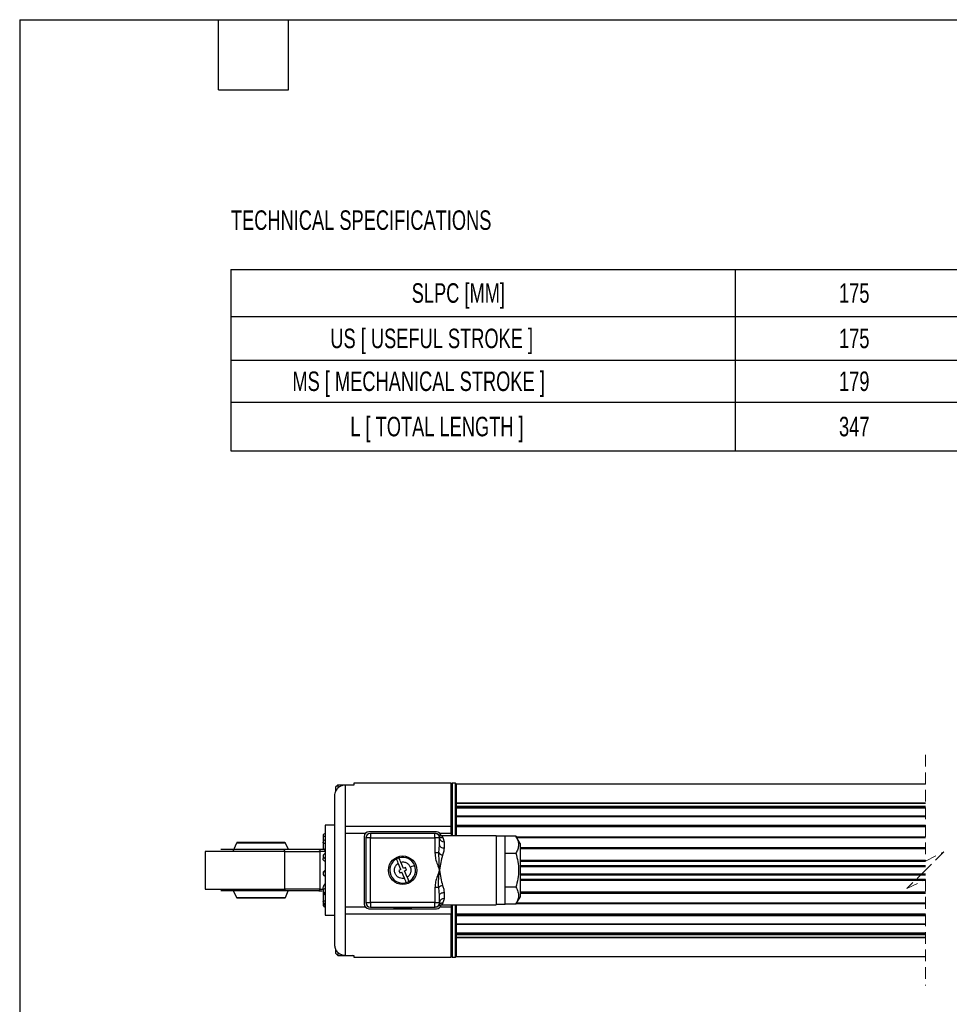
# Model space of a CAD drawing. Header units: millimetres. Extents: x 16 to 683, y 16 to 524.
# Tile 2 of 9: x 16 to 268, y 257 to 524. Entities that reach past the tile are written whole.
import ezdxf

# ---------------------------------------------------------------- set-up
doc = ezdxf.new("R2010")
doc.units = ezdxf.units.MM
doc.header["$LTSCALE"] = 2.5
doc.linetypes.add('HIDDEN', pattern=[1.905, 1.27, -0.635])
doc.layers.add('DIMENSIONS', color=140, linetype='Continuous', lineweight=25)
doc.layers.add('TEXT', color=140, linetype='Continuous', lineweight=25)
doc.styles.add('SLDTEXTSTYLE0', font='TXT', dxfattribs={"width": 0.7})

# ---------------------------------------------------------------- blocks, each defined once
blk = doc.blocks.new('SW_TABLEANNOTATION_0')
at = {"layer": 'DIMENSIONS', "color": 0}
for p, q in [((0, 0), (0, -12.74)), ((0, 0), (136.89, 0)), ((136.89, 0), (136.89, -12.74)), ((136.89, 0), (206.81, 0)), ((206.81, 0), (206.81, -12.74)), ((0, -12.74), (0, -24.64)), ((0, -12.74), (136.89, -12.74)), ((136.89, -12.74), (136.89, -24.64)), ((136.89, -12.74), (206.81, -12.74)), ((206.81, -12.74), (206.81, -24.64)), ((0, -24.64), (0, -36.01)), ((0, -24.64), (136.89, -24.64)), ((136.89, -24.64), (136.89, -36.01)), ((136.89, -24.64), (206.81, -24.64)), ((206.81, -24.64), (206.81, -36.01)), ((0, -36.01), (0, -49.21)), ((0, -36.01), (136.89, -36.01)), ((136.89, -36.01), (136.89, -49.21)), ((136.89, -36.01), (206.81, -36.01)), ((206.81, -36.01), (206.81, -49.21)), ((0, -49.21), (136.89, -49.21)), ((136.89, -49.21), (206.81, -49.21))]:
    blk.add_line(p, q, dxfattribs=at)
at = {"layer": 'DIMENSIONS', "color": 0, "attachment_point": 1, "style": 'SLDTEXTSTYLE0'}
for s, insert, char_height in [('SLPC [MM]', (49.09, -3.74), 5.292), ('175', (165.12, -3.74), 5.292), ('US [ USEFUL STROKE ]', (27, -16.06), 5.2917), ('175', (165.12, -16.06), 5.292), ('MS [ MECHANICAL STROKE ]', (16.7, -27.69), 5.2917), ('179', (165.12, -27.69), 5.292), ('L [ TOTAL LENGTH ]', (32.42, -39.98), 5.2917), ('347', (165.12, -39.98), 5.292)]:
    blk.add_mtext(s, dxfattribs=dict(at, insert=insert, char_height=char_height))

msp = doc.modelspace()

# ---------------------------------------------------------------- linework, layer by layer
at = {"color": 7, "linetype": 'HIDDEN', "lineweight": 18}
for p, q in [((261.81, 324.346), (261.81, 295.534)), ((261.81, 295.534), (266.81, 298.034)), ((266.81, 298.034), (261.81, 293.034)), ((261.81, 293.034), (256.81, 288.034)), ((256.81, 288.034), (261.81, 290.534)), ((261.81, 290.534), (261.81, 261.721))]:
    msp.add_line(p, q, dxfattribs=at)
for p, q in [((102.245, 316.159), (101.62, 315.534)), ((101.62, 315.534), (101.62, 314.299)), ((106.245, 316.159), (102.245, 316.159)), ((102.245, 316.159), (102.245, 315.317)), ((104.245, 316.137), (104.245, 304.909)), ((106.62, 316.137), (104.245, 316.137)), ((106.245, 316.159), (106.245, 316.137)), ((132.995, 316.659), (106.62, 316.659)), ((106.62, 316.659), (106.62, 316.137)), ((133.312, 316.659), (132.995, 316.341)), ((132.995, 304.909), (132.995, 316.659)), ((134.177, 316.659), (133.312, 316.659)), ((133.312, 316.659), (133.312, 302.409)), ((134.495, 316.341), (134.177, 316.659)), ((134.177, 302.409), (134.177, 316.659)), ((261.81, 316.409), (134.495, 316.409)), ((134.495, 311.257), (134.495, 316.409)), ((101.37, 313.188), (101.37, 272.88)), ((261.81, 311.257), (134.495, 311.257)), ((134.495, 311.198), (134.495, 311.257)), ((134.495, 311.198), (261.81, 311.198)), ((134.495, 310.435), (134.495, 311.198)), ((134.495, 310.435), (261.81, 310.435)), ((134.495, 310.079), (134.495, 310.435)), ((134.495, 310.079), (261.81, 310.079)), ((134.495, 309.99), (134.495, 310.079)), ((134.495, 309.99), (261.81, 309.99)), ((134.495, 307.585), (134.495, 309.99)), ((261.81, 307.717), (134.495, 307.717)), ((134.495, 307.62), (134.495, 307.717)), ((134.495, 307.62), (261.81, 307.62)), ((134.495, 305.305), (134.495, 307.62)), ((101.37, 305.221), (98.87, 305.221)), ((98.87, 305.221), (98.87, 280.846)), ((132.995, 304.909), (104.245, 304.909)), ((104.245, 304.909), (104.245, 303.034)), ((132.995, 303.034), (132.995, 304.909)), ((134.495, 305.305), (261.81, 305.305)), ((134.495, 304.96), (134.495, 305.305)), ((134.495, 304.96), (261.81, 304.96)), ((134.495, 304.898), (134.495, 304.96)), ((134.495, 304.898), (261.81, 304.898)), ((134.495, 302.409), (134.495, 304.898)), ((98.245, 302.36), (98.245, 300.631)), ((109.733, 303.034), (104.245, 303.034)), ((104.245, 303.034), (104.245, 283.034)), ((109.432, 302.221), (109.432, 283.846)), ((129.057, 303.471), (110.682, 303.471)), ((111.12, 303.034), (111.12, 301.784)), ((128.62, 303.034), (111.12, 303.034)), ((128.62, 301.784), (128.62, 303.034)), ((132.995, 303.034), (130.007, 303.034)), ((145.245, 302.409), (130.441, 302.409)), ((130.441, 302.409), (130.738, 301.926)), ((132.995, 303.034), (132.995, 302.409)), ((145.245, 302.409), (145.245, 293.034)), ((147.745, 302.272), (145.245, 302.272)), ((147.745, 297.653), (147.745, 302.272)), ((150.621, 302.272), (147.745, 302.272)), ((151.745, 300.325), (150.621, 302.272)), ((261.81, 302.046), (150.752, 302.046)), ((74.763, 300.416), (73.798, 298.159)), ((88.036, 300.416), (74.763, 300.416)), ((87.824, 300.534), (74.975, 300.534)), ((88.859, 298.659), (88.036, 300.416)), ((98.245, 300.631), (98.245, 299.112)), ((111.12, 301.784), (109.87, 301.784)), ((109.87, 301.784), (109.87, 284.284)), ((111.12, 301.784), (128.62, 301.784)), ((111.12, 284.284), (111.12, 301.784)), ((128.62, 301.784), (128.62, 297.711)), ((129.87, 301.784), (128.62, 301.784)), ((129.65, 297.711), (129.87, 299.88)), ((129.87, 299.88), (129.87, 301.784)), ((130.738, 301.926), (131.12, 300.755)), ((131.12, 300.755), (131.12, 299.075)), ((150.842, 301.889), (261.81, 301.889)), ((151.745, 300.325), (151.745, 285.743)), ((66.269, 298.159), (66.269, 287.909)), ((77.072, 298.159), (66.269, 298.159)), ((87.614, 298.659), (70.48, 298.659)), ((87.853, 298.159), (77.072, 298.159)), ((97.124, 298.659), (87.614, 298.659)), ((87.853, 287.909), (87.853, 298.159)), ((87.853, 298.159), (97.387, 298.159)), ((98.37, 298.659), (97.124, 298.659)), ((97.387, 298.159), (97.387, 287.909)), ((98.87, 298.159), (97.387, 298.159)), ((98.245, 296.867), (98.245, 296.172)), ((129.65, 297.711), (128.62, 297.711)), ((129.869, 293.043), (129.65, 297.711)), ((147.745, 288.415), (147.745, 297.653)), ((147.745, 297.653), (150.621, 297.653)), ((151.745, 299.225), (261.81, 299.225)), ((151.745, 298.918), (261.81, 298.918)), ((151.745, 298.887), (261.81, 298.887)), ((119.38, 293.237), (118.674, 294.94)), ((120.073, 293.524), (119.367, 295.227)), ((261.81, 295.696), (151.745, 295.696)), ((151.745, 295.471), (261.81, 295.471)), ((151.745, 294.322), (261.81, 294.322)), ((151.745, 294.059), (261.81, 294.059)), ((151.745, 294.054), (261.81, 294.054)), ((98.245, 292.267), (98.245, 292.076)), ((119.38, 293.237), (118.803, 292.997)), ((118.803, 292.997), (119.09, 292.305)), ((119.09, 292.305), (119.667, 292.544)), ((120.373, 290.841), (119.667, 292.544)), ((120.65, 293.763), (120.073, 293.524)), ((120.36, 292.831), (120.937, 293.071)), ((121.066, 291.128), (120.36, 292.831)), ((120.937, 293.071), (120.65, 293.763)), ((145.245, 293.034), (145.245, 283.659)), ((151.745, 292.014), (261.81, 292.014)), ((151.745, 292.009), (261.81, 292.009)), ((151.745, 291.746), (261.81, 291.746)), ((151.745, 290.597), (261.81, 290.597)), ((151.745, 290.372), (261.81, 290.372)), ((66.269, 287.909), (77.527, 287.909)), ((87.614, 287.409), (70.48, 287.409)), ((73.706, 287.909), (74.763, 285.652)), ((77.527, 287.909), (87.853, 287.909)), ((97.124, 287.409), (87.614, 287.409)), ((97.387, 287.909), (87.853, 287.909)), ((88.036, 285.652), (88.788, 287.409)), ((97.124, 287.409), (98.054, 287.409)), ((97.387, 287.909), (98.247, 287.909)), ((98.245, 287.949), (98.245, 287.541)), ((98.245, 286.956), (98.245, 286.19)), ((98.245, 286.19), (98.245, 284.478)), ((128.62, 288.357), (128.62, 284.284)), ((129.65, 288.357), (128.62, 288.357)), ((129.87, 286.187), (129.65, 288.357)), ((129.87, 284.284), (129.87, 286.187)), ((131.12, 286.993), (131.12, 285.313)), ((147.745, 283.796), (147.745, 288.415)), ((150.621, 288.415), (147.745, 288.415)), ((151.745, 287.181), (261.81, 287.181)), ((151.745, 287.15), (261.81, 287.15)), ((151.745, 286.843), (261.81, 286.843)), ((74.763, 285.652), (88.036, 285.652)), ((74.975, 285.534), (87.824, 285.534)), ((98.245, 284.478), (98.245, 283.708)), ((109.87, 284.284), (111.12, 284.284)), ((128.62, 284.284), (111.12, 284.284)), ((111.12, 284.284), (111.12, 283.034)), ((128.62, 284.284), (129.87, 284.284)), ((128.62, 283.034), (128.62, 284.284)), ((129.664, 283.557), (129.679, 283.62)), ((130.738, 284.142), (130.441, 283.659)), ((130.441, 283.659), (145.245, 283.659)), ((131.12, 285.313), (130.738, 284.142)), ((132.995, 283.659), (132.995, 283.034)), ((133.312, 283.659), (133.312, 269.409)), ((134.177, 269.409), (134.177, 283.659)), ((134.495, 281.17), (134.495, 283.659)), ((145.245, 283.796), (147.745, 283.796)), ((150.621, 283.796), (147.745, 283.796)), ((150.621, 283.796), (151.745, 285.743)), ((150.752, 284.022), (261.81, 284.022)), ((150.842, 284.179), (261.81, 284.179)), ((98.87, 280.846), (101.37, 280.846)), ((109.733, 283.034), (104.245, 283.034)), ((104.245, 283.034), (104.245, 281.159)), ((104.245, 281.159), (104.245, 269.931)), ((104.245, 281.159), (132.995, 281.159)), ((110.682, 282.596), (129.057, 282.596)), ((111.12, 283.034), (128.62, 283.034)), ((117.37, 283.034), (117.37, 282.784)), ((122.37, 282.784), (117.37, 282.784)), ((122.37, 282.784), (122.37, 283.034)), ((132.995, 283.034), (130.007, 283.034)), ((132.995, 283.034), (132.995, 281.159)), ((132.995, 269.409), (132.995, 281.159)), ((134.495, 281.17), (261.81, 281.17)), ((134.495, 281.107), (134.495, 281.17)), ((134.495, 281.107), (261.81, 281.107)), ((134.495, 280.763), (134.495, 281.107)), ((134.495, 280.763), (261.81, 280.763)), ((134.495, 278.448), (134.495, 280.763)), ((134.495, 276.078), (134.495, 278.483)), ((134.495, 278.448), (261.81, 278.448)), ((134.495, 278.351), (134.495, 278.448)), ((134.495, 278.351), (261.81, 278.351)), ((134.495, 276.078), (261.81, 276.078)), ((134.495, 275.989), (134.495, 276.078)), ((134.495, 275.989), (261.81, 275.989)), ((134.495, 275.633), (134.495, 275.989)), ((134.495, 275.633), (261.81, 275.633)), ((134.495, 274.87), (134.495, 275.633)), ((134.495, 274.87), (261.81, 274.87)), ((134.495, 274.811), (134.495, 274.87)), ((134.495, 274.811), (261.81, 274.811)), ((134.495, 269.659), (134.495, 274.811)), ((101.62, 271.688), (101.62, 270.534)), ((101.62, 270.534), (102.245, 269.909)), ((102.245, 270.777), (102.245, 269.909)), ((102.245, 269.909), (106.245, 269.909)), ((104.245, 269.931), (106.62, 269.931)), ((106.245, 269.909), (106.293, 269.934)), ((106.245, 269.931), (106.245, 269.909)), ((106.62, 269.931), (106.62, 269.409)), ((106.62, 269.409), (132.995, 269.409)), ((132.995, 269.726), (133.312, 269.409)), ((133.312, 269.409), (134.177, 269.409)), ((134.177, 269.409), (134.495, 269.726)), ((134.495, 269.659), (261.81, 269.659))]:
    msp.add_line(p, q)
at = {"flags": 128}
for points in [[(98.87, 300.265), (98.748, 300.272), (98.631, 300.293), (98.523, 300.327), (98.428, 300.372), (98.35, 300.428), (98.292, 300.491), (98.257, 300.56), (98.245, 300.631)], [(129.87, 299.88), (129.894, 299.723), (129.965, 299.572), (130.081, 299.433), (130.236, 299.311), (130.425, 299.211), (130.642, 299.136), (130.876, 299.09), (131.12, 299.075)], [(98.245, 299.112), (98.292, 298.972), (98.428, 298.853), (98.631, 298.774), (98.87, 298.746)], [(118.674, 294.94), (118.512, 295.329), (118.369, 295.674), (118.262, 295.933), (118.202, 296.078), (118.191, 296.105)], [(119.367, 295.227), (119.205, 295.616), (119.062, 295.961), (118.955, 296.22), (118.894, 296.366), (118.883, 296.392)], [(121.948, 293.896), (122.424, 294.093), (122.842, 294.266), (123.041, 294.349), (123.103, 294.375)], [(121.066, 291.128), (121.227, 290.739), (121.371, 290.394), (121.478, 290.135), (121.538, 289.99), (121.549, 289.963)], [(97.124, 287.409), (97.175, 287.419), (97.224, 287.447), (97.27, 287.493), (97.31, 287.555), (97.342, 287.631), (97.367, 287.718), (97.382, 287.811), (97.387, 287.909)], [(98.87, 286.445), (98.631, 286.426), (98.428, 286.37), (98.292, 286.287), (98.245, 286.19)], [(129.87, 286.187), (129.894, 286.345), (129.965, 286.496), (130.081, 286.635), (130.236, 286.757), (130.425, 286.857), (130.642, 286.932), (130.876, 286.977), (131.12, 286.993)], [(98.245, 284.478), (98.257, 284.528), (98.292, 284.576), (98.35, 284.62), (98.428, 284.659), (98.523, 284.691), (98.631, 284.714), (98.748, 284.729), (98.87, 284.734)]]:
    msp.add_lwpolyline(points, dxfattribs=at)
msp.add_circle((119.87, 293.034), 3.875)
for centre, radius, start, end in [((98.87, 302.36), 0.625, 90.00116, 179.99959), ((98.715, 303.873), 1.584, 252.72798, 275.60055), ((110.682, 302.221), 1.25, 90.0003, 179.99959), ((111.12, 301.784), 1.25, 90.00026, 179.99961), ((128.62, 301.784), 1.25, 359.99893, 90.0012), ((129.057, 302.221), 1.25, 10.36148, 90.00094), ((130.645, 303.073), 1.151, 212.92143, 274.62942), ((98.87, 300.631), 0.625, 90.00107, 179.99968), ((131.019, 301.906), 1.156, 186.06505, 274.99014), ((98.87, 299.112), 0.625, 180.00178, 227.41336), ((98.87, 298.527), 0.625, 152.07741, 180.00765), ((98.684, 298.522), 0.439, 142.61614, 179.42867), ((98.87, 296.867), 0.625, 90.00116, 179.99959), ((98.844, 296.896), 0.6, 182.73637, 272.4962), ((98.37, 298.159), 0.5, 359.99892, 89.99994), ((98.87, 299.112), 0.625, 257.2222, 269.9998), ((131.224, 299.418), 2.322, 227.33005, 256.46621), ((98.857, 296.158), 0.628, 206.15121, 271.21301), ((98.87, 296.101), 0.625, 215.0641, 269.99885), ((119.87, 293.034), 3.5, 118.67314, 286.37225), ((119.87, 293.034), 3.5, 106.37279, 118.67279), ((119.87, 293.034), 3.5, 22.52265, 106.37201), ((119.87, 293.034), 3.5, 298.6735, 22.52267), ((98.87, 292.267), 0.625, 90.00113, 179.99961), ((98.868, 292.266), 0.623, 89.85075, 179.84917), ((98.868, 292.074), 0.623, 89.85075, 179.84916), ((98.87, 292.076), 0.625, 180.00039, 269.99887), ((98.868, 288.398), 0.748, 89.85642, 111.13422), ((98.87, 288.64), 0.625, 90.00141, 103.74987), ((119.87, 293.034), 3.5, 286.37287, 298.67271), ((131.224, 286.65), 2.322, 103.53376, 132.66998), ((98.816, 287.475), 0.575, 84.65013, 173.39241), ((98.87, 287.541), 0.625, 180.00041, 269.99884), ((98.87, 286.956), 0.625, 152.07679, 180.00832), ((98.609, 287.016), 0.369, 189.35122, 248.5139), ((98.87, 286.19), 0.625, 90.00116, 179.99959), ((98.87, 284.478), 0.625, 180.00041, 269.99884), ((98.715, 285.221), 1.584, 252.72798, 275.60055), ((110.682, 283.846), 1.25, 180.00035, 269.99979), ((111.12, 284.284), 1.25, 180.00041, 269.9997), ((128.62, 284.284), 1.25, 269.99885, 0.00105), ((129.057, 283.846), 1.25, 269.99918, 349.71313), ((130.645, 282.994), 1.151, 85.37053, 147.07861), ((131.019, 284.162), 1.156, 85.00984, 173.93497)]:
    msp.add_arc(centre, radius, start, end)
for points, knots in [([(104.245, 316.137), (103.927, 316.106), (103.292, 316.043), (102.443, 315.554), (101.794, 314.83), (101.427, 313.998), (101.387, 313.43), (101.37, 313.188)], [0, 0, 0, 0, 0.2082822, 0.4164967, 0.6265862, 0.84115, 1, 1, 1, 1]), ([(106.369, 316.137), (106.368, 316.138), (106.331, 316.158), (106.288, 316.159), (106.245, 316.159)], [0, 0, 0, 0, 0.0250226, 1, 1, 1, 1]), ([(129.618, 302.718), (129.558, 302.766), (129.438, 302.861), (129.163, 302.995), (128.937, 303.019), (128.787, 303.034)], [0, 0, 0, 0, 0.2539945, 0.5084382, 1, 1, 1, 1]), ([(129.679, 302.448), (129.636, 302.63), (129.593, 302.813), (129.614, 302.721), (129.614, 302.721)], [0, 0, 0, 0, 0.9997048, 1, 1, 1, 1]), ([(130.441, 302.409), (130.289, 302.423), (129.985, 302.452), (129.738, 302.632), (129.614, 302.721)], [0, 0, 0, 0, 0.5000114, 1, 1, 1, 1]), ([(150.621, 302.272), (150.826, 301.878), (151.229, 301.105), (151.402, 299.854), (151.159, 298.676), (150.805, 298.002), (150.621, 297.653)], [0, 0, 0, 0, 0.271894, 0.5333167, 0.7578399, 1, 1, 1, 1]), ([(74.975, 300.534), (74.952, 300.532), (74.905, 300.528), (74.826, 300.493), (74.787, 300.445), (74.763, 300.416)], [0, 0, 0, 0, 0.2768508, 0.5625734, 1, 1, 1, 1]), ([(88.036, 300.416), (88.023, 300.435), (87.994, 300.473), (87.922, 300.521), (87.861, 300.529), (87.824, 300.534)], [0, 0, 0, 0, 0.2767288, 0.5624851, 1, 1, 1, 1]), ([(87.853, 298.159), (87.85, 298.222), (87.846, 298.315), (87.816, 298.432), (87.783, 298.519), (87.739, 298.591), (87.68, 298.647), (87.637, 298.655), (87.614, 298.659)], [0, 0, 0, 0, 0.3140769, 0.4660653, 0.6080808, 0.781095, 0.8882171, 1, 1, 1, 1]), ([(97.124, 298.659), (97.16, 298.65), (97.241, 298.628), (97.321, 298.503), (97.376, 298.346), (97.383, 298.223), (97.387, 298.159)], [0, 0, 0, 0, 0.1763129, 0.4024628, 0.6844394, 1, 1, 1, 1]), ([(128.62, 297.711), (128.666, 297.182), (128.758, 296.113), (129.276, 294.566), (129.67, 293.549), (129.87, 293.034)], [0, 0, 0, 0, 0.3265127, 0.6593782, 1, 1, 1, 1]), ([(130.681, 297.161), (130.507, 296.5), (130.151, 295.141), (129.965, 293.749), (129.87, 293.034)], [0, 0, 0, 0, 0.4865631, 1, 1, 1, 1]), ([(131.12, 299.075), (131.094, 298.785), (131.036, 298.128), (130.808, 297.508), (130.681, 297.161)], [0, 0, 0, 0, 0.4407646, 1, 1, 1, 1]), ([(150.621, 297.653), (150.816, 296.903), (151.208, 295.389), (151.399, 293.05), (151.211, 290.695), (150.819, 289.181), (150.621, 288.415)], [0, 0, 0, 0, 0.2477277, 0.4999975, 0.747254, 1, 1, 1, 1]), ([(98.293, 295.881), (98.275, 295.946), (98.248, 296.041), (98.248, 296.14), (98.248, 296.172)], [0, 0, 0, 0, 0.67378524, 1, 1, 1, 1]), ([(98.293, 295.881), (98.294, 295.879), (98.307, 295.835), (98.323, 295.783), (98.357, 295.746), (98.36, 295.743)], [0, 0, 0, 0, 0.0331582, 0.8998313, 1, 1, 1, 1]), ([(120.373, 290.841), (120.17, 290.811), (119.721, 290.746), (118.985, 290.915), (118.391, 291.294), (118.001, 291.751), (117.777, 292.166), (117.641, 292.617), (117.594, 293.217), (117.745, 293.904), (118.145, 294.545), (118.509, 294.817), (118.674, 294.94)], [0, 0, 0, 0, 0.0974997, 0.2150886, 0.3513012, 0.4255973, 0.4999994, 0.5742961, 0.6486985, 0.7849123, 0.9024994, 1, 1, 1, 1]), ([(119.367, 295.227), (119.623, 295.259), (120.152, 295.326), (120.929, 295.069), (121.581, 294.583), (121.829, 294.12), (121.948, 293.896)], [0, 0, 0, 0, 0.2445175, 0.5032542, 0.7602091, 1, 1, 1, 1]), ([(121.948, 293.896), (122.022, 293.653), (122.175, 293.15), (122.059, 292.345), (121.691, 291.614), (121.271, 291.287), (121.066, 291.128)], [0, 0, 0, 0, 0.2397908, 0.4967443, 0.7554823, 1, 1, 1, 1]), ([(129.87, 293.034), (129.67, 292.519), (129.267, 291.482), (128.755, 289.932), (128.664, 288.864), (128.62, 288.357)], [0, 0, 0, 0, 0.3409626, 0.6870197, 1, 1, 1, 1]), ([(129.65, 288.357), (129.632, 289.171), (129.597, 290.735), (129.781, 292.288), (129.87, 293.034)], [0, 0, 0, 0, 0.5201421, 1, 1, 1, 1]), ([(129.87, 293.034), (129.965, 292.321), (130.151, 290.929), (130.507, 289.57), (130.681, 288.907)], [0, 0, 0, 0, 0.5120977, 1, 1, 1, 1]), ([(98.247, 287.909), (98.248, 287.991), (98.253, 288.196), (98.372, 288.599), (98.511, 288.903), (98.598, 289.096)], [0, 0, 0, 0, 0.195385, 0.4911603, 1, 1, 1, 1]), ([(98.723, 289.241), (98.718, 289.241), (98.683, 289.244), (98.641, 289.174), (98.613, 289.123), (98.598, 289.096)], [0, 0, 0, 0, 0.0749732, 0.5190649, 1, 1, 1, 1]), ([(120.856, 289.676), (120.848, 289.697), (120.813, 289.781), (120.738, 289.962), (120.623, 290.24), (120.496, 290.544), (120.41, 290.752), (120.373, 290.841)], [0, 0, 0, 0, 0.0556492, 0.2161588, 0.4637051, 0.7718003, 1, 1, 1, 1]), ([(130.681, 288.907), (130.808, 288.56), (131.036, 287.94), (131.094, 287.283), (131.12, 286.993)], [0, 0, 0, 0, 0.5592357, 1, 1, 1, 1]), ([(87.853, 287.909), (87.851, 287.857), (87.847, 287.75), (87.814, 287.619), (87.769, 287.523), (87.727, 287.464), (87.676, 287.419), (87.634, 287.412), (87.614, 287.409)], [0, 0, 0, 0, 0.2603285, 0.5373706, 0.6703715, 0.7925684, 0.9012138, 1, 1, 1, 1]), ([(150.621, 288.415), (150.825, 288.022), (151.226, 287.251), (151.472, 285.59), (150.953, 284.496), (150.621, 283.796)], [0, 0, 0, 0, 0.2728096, 0.5351128, 1, 1, 1, 1]), ([(74.763, 285.652), (74.777, 285.633), (74.805, 285.595), (74.877, 285.547), (74.938, 285.539), (74.975, 285.534)], [0, 0, 0, 0, 0.2767288, 0.5624851, 1, 1, 1, 1]), ([(87.824, 285.534), (87.848, 285.536), (87.895, 285.54), (87.974, 285.575), (88.013, 285.623), (88.036, 285.652)], [0, 0, 0, 0, 0.2767162, 0.5624509, 1, 1, 1, 1]), ([(98.245, 283.708), (98.253, 283.63), (98.266, 283.509), (98.344, 283.364), (98.425, 283.263), (98.525, 283.183), (98.67, 283.104), (98.791, 283.091), (98.87, 283.083)], [0, 0, 0, 0, 0.2388705, 0.367811, 0.4995938, 0.6314004, 0.7604361, 1, 1, 1, 1]), ([(128.787, 283.034), (128.937, 283.049), (129.163, 283.073), (129.438, 283.207), (129.558, 283.302), (129.618, 283.35)], [0, 0, 0, 0, 0.491562, 0.7460058, 1, 1, 1, 1]), ([(129.614, 283.346), (129.738, 283.436), (129.985, 283.616), (130.289, 283.645), (130.441, 283.659)], [0, 0, 0, 0, 0.4999889, 1, 1, 1, 1]), ([(101.37, 272.88), (101.403, 272.541), (101.468, 271.864), (101.985, 270.965), (102.74, 270.3), (103.544, 269.973), (104.056, 269.942), (104.245, 269.931)], [0, 0, 0, 0, 0.2220319, 0.4441973, 0.6627099, 0.8758369, 1, 1, 1, 1])]:
    msp.add_open_spline(points, degree=3, knots=knots)
at = {"layer": 'TEXT'}
for p, q in [((15.875, 523.875), (682.625, 523.875)), ((15.875, 523.875), (15.875, 15.875)), ((69.85, 504.825), (69.85, 523.875)), ((88.9, 504.825), (88.9, 523.875)), ((69.85, 504.825), (88.9, 504.825))]:
    msp.add_line(p, q, dxfattribs=at)

# ---------------------------------------------------------------- block references
at = {"layer": 'DIMENSIONS'}
msp.add_blockref('SW_TABLEANNOTATION_0', (73.232, 456.079), dxfattribs=at)

# ---------------------------------------------------------------- texts
at = {"layer": 'DIMENSIONS', "insert": (73.232, 472.12), "char_height": 5.29167, "attachment_point": 1, "style": 'SLDTEXTSTYLE0'}
msp.add_mtext('TECHNICAL SPECIFICATIONS', dxfattribs=at)

doc.saveas('drawing.dxf')
